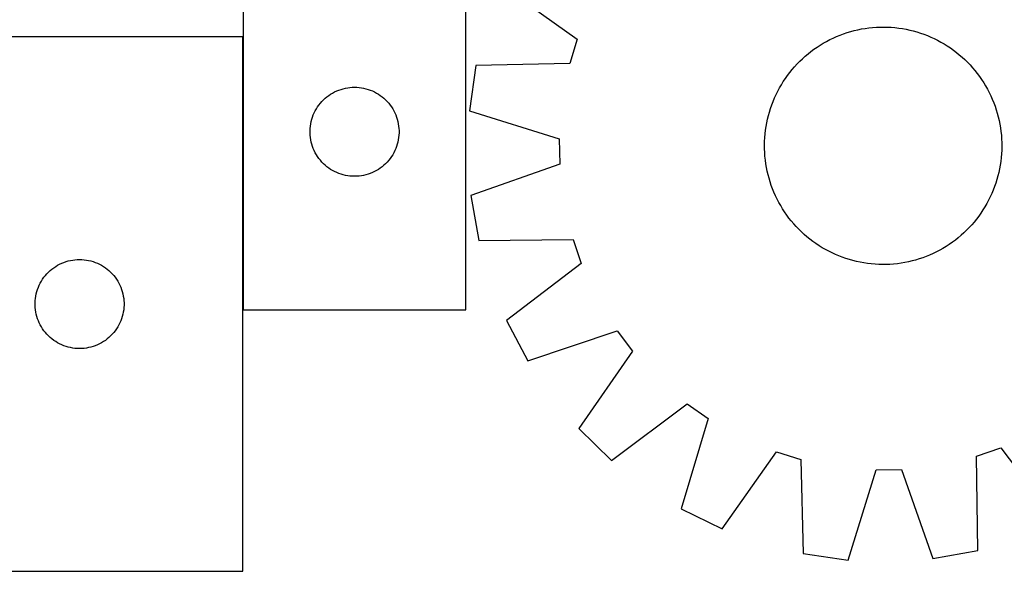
# Model space of a CAD drawing. Header units: millimetres. Extents: x 7 to 1491, y 7 to 496.
# Tile 2 of 5: x 330 to 662, y 8 to 194. Entities that reach past the tile are written whole.
import ezdxf

# ---------------------------------------------------------------- set-up
doc = ezdxf.new("R2010")
doc.units = ezdxf.units.MM
doc.layers.add('COMMON', color=5, linetype='CONTINUOUS', true_color=0x0000ff)
doc.layers.add('CUT', color=7, linetype='CONTINUOUS', true_color=0x000000)

msp = doc.modelspace()

# ---------------------------------------------------------------- linework, layer by layer
at = {"layer": 'COMMON'}
msp.add_line((405.517237, 96.06325), (405.517237, 188.04059), dxfattribs=at)
at = {"layer": 'CUT'}
for p, q in [((405.617237, 396.06325), (405.617237, 96.06325)), ((480.617237, 96.06325), (480.617237, 296.06325)), ((492.289167, 205.653478), (518.216047, 187.302138)), ((607.990451, 189.056108), (609.181579, 189.456384)), ((609.181579, 189.456384), (610.384693, 189.819049)), ((610.384693, 189.819049), (611.598604, 190.143744)), ((611.598604, 190.143744), (612.822115, 190.430148)), ((612.822115, 190.430148), (614.054018, 190.67798)), ((614.054018, 190.67798), (615.293098, 190.886995)), ((615.293098, 190.886995), (616.538132, 191.056986)), ((616.538132, 191.056986), (617.787892, 191.187786)), ((617.787892, 191.187786), (619.041143, 191.279265)), ((619.041143, 191.279265), (620.296649, 191.331334)), ((620.296649, 191.331334), (621.553171, 191.34394)), ((621.553171, 191.34394), (622.809469, 191.317072)), ((622.809469, 191.317072), (624.064303, 191.250756)), ((624.064303, 191.250756), (625.316435, 191.145058)), ((625.316435, 191.145058), (626.56463, 191.000081)), ((626.56463, 191.000081), (627.807654, 190.815969)), ((627.807654, 190.815969), (629.044282, 190.592903)), ((629.044282, 190.592903), (630.273293, 190.331104)), ((630.273293, 190.331104), (631.493474, 190.03083)), ((631.493474, 190.03083), (632.703622, 189.692378)), ((632.703622, 189.692378), (633.902541, 189.316081)), ((633.902541, 189.316081), (635.089049, 188.90231)), ((405.417236, 188.04059), (295.417236, 188.04059)), ((405.417236, 8.04059), (405.417236, 188.04059)), ((518.216047, 187.302138), (515.712704, 179.101367)), ((600.085104, 185.238799), (601.160229, 185.889272)), ((601.160229, 185.889272), (602.255254, 186.505653)), ((602.255254, 186.505653), (603.3691, 187.087335)), ((603.3691, 187.087335), (604.500668, 187.633743)), ((604.500668, 187.633743), (605.64884, 188.144337)), ((605.64884, 188.144337), (606.812484, 188.618615)), ((606.812484, 188.618615), (607.990451, 189.056108)), ((635.089049, 188.90231), (636.261974, 188.451475)), ((636.261974, 188.451475), (637.42016, 187.964019)), ((637.42016, 187.964019), (638.562463, 187.440425)), ((638.562463, 187.440425), (639.687755, 186.881208)), ((639.687755, 186.881208), (640.794927, 186.286921)), ((640.794927, 186.286921), (641.882886, 185.65815)), ((596.004525, 182.309324), (596.989645, 183.089416)), ((596.989645, 183.089416), (597.998783, 183.83818)), ((597.998783, 183.83818), (599.030942, 184.554877)), ((599.030942, 184.554877), (600.085104, 185.238799)), ((641.882886, 185.65815), (642.950558, 184.995516)), ((642.950558, 184.995516), (643.996889, 184.299673)), ((643.996889, 184.299673), (645.020846, 183.571306)), ((645.020846, 183.571306), (646.02142, 182.811136)), ((646.02142, 182.811136), (646.997623, 182.019912)), ((592.323283, 178.891516), (593.202864, 179.788925)), ((593.202864, 179.788925), (594.110199, 180.658263)), ((594.110199, 180.658263), (595.044394, 181.498673)), ((595.044394, 181.498673), (596.004525, 182.309324)), ((646.997623, 182.019912), (647.948491, 181.198415)), ((647.948491, 181.198415), (648.873086, 180.347457)), ((648.873086, 180.347457), (649.770495, 179.467875)), ((649.770495, 179.467875), (650.639834, 178.56054)), ((483.95704, 178.35803), (481.822316, 163.120789)), ((515.712704, 179.101367), (483.95704, 178.35803)), ((589.099433, 175.039276), (589.859603, 176.03985)), ((589.859603, 176.03985), (590.650827, 177.016053)), ((590.650827, 177.016053), (591.472324, 177.966921)), ((591.472324, 177.966921), (592.323283, 178.891516)), ((650.639834, 178.56054), (651.480243, 177.626346)), ((651.480243, 177.626346), (652.290894, 176.666214)), ((652.290894, 176.666214), (653.070986, 175.681094)), ((587.012589, 171.901316), (587.675223, 172.968987)), ((587.675223, 172.968987), (588.371067, 174.015318)), ((588.371067, 174.015318), (589.099433, 175.039276)), ((653.070986, 175.681094), (653.81975, 174.671956)), ((653.81975, 174.671956), (654.536447, 173.639797)), ((654.536447, 173.639797), (655.220369, 172.585635)), ((435.729016, 169.117529), (436.41083, 169.480556)), ((436.41083, 169.480556), (437.110429, 169.808004)), ((437.110429, 169.808004), (437.825956, 170.099003)), ((437.825956, 170.099003), (438.555515, 170.352781)), ((438.555515, 170.352781), (439.29717, 170.568666)), ((439.29717, 170.568666), (440.048956, 170.746086)), ((440.048956, 170.746086), (440.808879, 170.884569)), ((440.808879, 170.884569), (441.574922, 170.983748)), ((441.574922, 170.983748), (442.345056, 171.043362)), ((442.345056, 171.043362), (443.117237, 171.06325)), ((443.117237, 171.06325), (443.889419, 171.043362)), ((443.889419, 171.043362), (444.659552, 170.983748)), ((444.659552, 170.983748), (445.425596, 170.884569)), ((445.425596, 170.884569), (446.185518, 170.746086)), ((446.185518, 170.746086), (446.937304, 170.568666)), ((446.937304, 170.568666), (447.67896, 170.352781)), ((447.67896, 170.352781), (448.408519, 170.099003)), ((448.408519, 170.099003), (449.124046, 169.808004)), ((449.124046, 169.808004), (449.823644, 169.480556)), ((449.823644, 169.480556), (450.505458, 169.117529)), ((585.230314, 168.580893), (585.789531, 169.706185)), ((585.789531, 169.706185), (586.383818, 170.813357)), ((586.383818, 170.813357), (587.012589, 171.901316)), ((655.220369, 172.585635), (655.870842, 171.510511)), ((655.870842, 171.510511), (656.487223, 170.415485)), ((656.487223, 170.415485), (657.068905, 169.301639)), ((657.068905, 169.301639), (657.615313, 168.170071)), ((431.599031, 165.672148), (432.108957, 166.25235)), ((432.108957, 166.25235), (432.648075, 166.805533)), ((432.648075, 166.805533), (433.214955, 167.330229)), ((433.214955, 167.330229), (433.808095, 167.825047)), ((433.808095, 167.825047), (434.425921, 168.288675)), ((434.425921, 168.288675), (435.066794, 168.719884)), ((435.066794, 168.719884), (435.729016, 169.117529)), ((450.505458, 169.117529), (451.16768, 168.719884)), ((451.16768, 168.719884), (451.808554, 168.288675)), ((451.808554, 168.288675), (452.426379, 167.825047)), ((452.426379, 167.825047), (453.019519, 167.330229)), ((453.019519, 167.330229), (453.5864, 166.805533)), ((453.5864, 166.805533), (454.125518, 166.25235)), ((454.125518, 166.25235), (454.635444, 165.672148)), ((583.768429, 165.107479), (584.219264, 166.280404)), ((584.219264, 166.280404), (584.70672, 167.43859)), ((584.70672, 167.43859), (585.230314, 168.580893)), ((657.615313, 168.170071), (658.125908, 167.021899)), ((658.125908, 167.021899), (658.600185, 165.858255)), ((429.531703, 162.421966), (429.877055, 163.112901)), ((429.877055, 163.112901), (430.257518, 163.785142)), ((430.257518, 163.785142), (430.672082, 164.436906)), ((430.672082, 164.436906), (431.119649, 165.066464)), ((431.119649, 165.066464), (431.599031, 165.672148)), ((454.635444, 165.672148), (455.114826, 165.066464)), ((455.114826, 165.066464), (455.562392, 164.436906)), ((455.562392, 164.436906), (455.976957, 163.785142)), ((455.976957, 163.785142), (456.357419, 163.112901)), ((456.357419, 163.112901), (456.702771, 162.421966)), ((481.822316, 163.120789), (512.15112, 153.679474)), ((582.639909, 161.511904), (582.978361, 162.722052)), ((582.978361, 162.722052), (583.354659, 163.920971)), ((583.354659, 163.920971), (583.768429, 165.107479)), ((658.600185, 165.858255), (659.037678, 164.680288)), ((659.037678, 164.680288), (659.437955, 163.48916)), ((659.437955, 163.48916), (659.800619, 162.286047)), ((428.360268, 158.752462), (428.518272, 159.508566)), ((428.518272, 159.508566), (428.714989, 160.255535)), ((428.714989, 160.255535), (428.949899, 160.991386)), ((428.949899, 160.991386), (429.222378, 161.714169)), ((429.222378, 161.714169), (429.531703, 162.421966)), ((456.702771, 162.421966), (457.012097, 161.714169)), ((457.012097, 161.714169), (457.284576, 160.991386)), ((457.284576, 160.991386), (457.519485, 160.255535)), ((457.519485, 160.255535), (457.716203, 159.508566)), ((457.716203, 159.508566), (457.874207, 158.752462)), ((582.077836, 159.062712), (582.339635, 160.291723)), ((582.339635, 160.291723), (582.639909, 161.511904)), ((659.800619, 162.286047), (660.125314, 161.072136)), ((660.125314, 161.072136), (660.411719, 159.848625)), ((660.411719, 159.848625), (660.65955, 158.616721)), ((428.12221, 156.449469), (428.161974, 157.220882)), ((428.12221, 155.677032), (428.12221, 156.449469)), ((428.161974, 157.220882), (428.241397, 157.989226)), ((428.241397, 157.989226), (428.360268, 158.752462)), ((457.874207, 158.752462), (457.993077, 157.989226)), ((457.993077, 157.989226), (458.0725, 157.220882)), ((458.0725, 157.220882), (458.112264, 156.449469)), ((458.112264, 156.449469), (458.112264, 155.677032)), ((581.525682, 155.334865), (581.670658, 156.58306)), ((581.670658, 156.58306), (581.85477, 157.826084)), ((581.85477, 157.826084), (582.077836, 159.062712)), ((660.65955, 158.616721), (660.868565, 157.377641)), ((660.868565, 157.377641), (661.038556, 156.132607)), ((661.038556, 156.132607), (661.169356, 154.882848)), ((428.161974, 154.905618), (428.12221, 155.677032)), ((428.241397, 154.137275), (428.161974, 154.905618)), ((428.360268, 153.374039), (428.241397, 154.137275)), ((428.518272, 152.617934), (428.360268, 153.374039)), ((457.874207, 153.374039), (457.716203, 152.617934)), ((457.993077, 154.137275), (457.874207, 153.374039)), ((458.0725, 154.905618), (457.993077, 154.137275)), ((458.112264, 155.677032), (458.0725, 154.905618)), ((512.15112, 153.679474), (512.304476, 145.106502)), ((581.326799, 151.571601), (581.353667, 152.827899)), ((581.353667, 152.827899), (581.419983, 154.082733)), ((581.419983, 154.082733), (581.525682, 155.334865)), ((661.169356, 154.882848), (661.260835, 153.629596)), ((661.260835, 153.629596), (661.312904, 152.37409)), ((428.714989, 151.870966), (428.518272, 152.617934)), ((428.949899, 151.135115), (428.714989, 151.870966)), ((429.222378, 150.412332), (428.949899, 151.135115)), ((429.531703, 149.704534), (429.222378, 150.412332)), ((429.877055, 149.013599), (429.531703, 149.704534)), ((456.702771, 149.704534), (456.357419, 149.013599)), ((457.012097, 150.412332), (456.702771, 149.704534)), ((457.284576, 151.135115), (457.012097, 150.412332)), ((457.519485, 151.870966), (457.284576, 151.135115)), ((457.716203, 152.617934), (457.519485, 151.870966)), ((581.339405, 150.315079), (581.326799, 151.571601)), ((581.391474, 149.059573), (581.339405, 150.315079)), ((661.298642, 149.86127), (661.232326, 148.606436)), ((661.32551, 151.117568), (661.298642, 149.86127)), ((661.312904, 152.37409), (661.32551, 151.117568)), ((430.257518, 148.341358), (429.877055, 149.013599)), ((430.672082, 147.689594), (430.257518, 148.341358)), ((431.119649, 147.060036), (430.672082, 147.689594)), ((431.599031, 146.454353), (431.119649, 147.060036)), ((432.108957, 145.87415), (431.599031, 146.454353)), ((454.635444, 146.454353), (454.125518, 145.87415)), ((455.114826, 147.060036), (454.635444, 146.454353)), ((455.562392, 147.689594), (455.114826, 147.060036)), ((455.976957, 148.341358), (455.562392, 147.689594)), ((456.357419, 149.013599), (455.976957, 148.341358)), ((581.482953, 147.806322), (581.391474, 149.059573)), ((581.613753, 146.556562), (581.482953, 147.806322)), ((581.783744, 145.311528), (581.613753, 146.556562)), ((660.981651, 146.10611), (660.797539, 144.863085)), ((661.126628, 147.354304), (660.981651, 146.10611)), ((661.232326, 148.606436), (661.126628, 147.354304)), ((432.648075, 145.320967), (432.108957, 145.87415)), ((433.214955, 144.796271), (432.648075, 145.320967)), ((433.808095, 144.301453), (433.214955, 144.796271)), ((434.425921, 143.837825), (433.808095, 144.301453)), ((435.066794, 143.406617), (434.425921, 143.837825)), ((435.729016, 143.008972), (435.066794, 143.406617)), ((436.41083, 142.645944), (435.729016, 143.008972)), ((450.505458, 143.008972), (449.823644, 142.645944)), ((451.16768, 143.406617), (450.505458, 143.008972)), ((451.808554, 143.837825), (451.16768, 143.406617)), ((452.426379, 144.301453), (451.808554, 143.837825)), ((453.019519, 144.796271), (452.426379, 144.301453)), ((453.5864, 145.320967), (453.019519, 144.796271)), ((454.125518, 145.87415), (453.5864, 145.320967)), ((512.304476, 145.106502), (482.332749, 134.586507)), ((581.992759, 144.072448), (581.783744, 145.311528)), ((582.240591, 142.840545), (581.992759, 144.072448)), ((582.526995, 141.617034), (582.240591, 142.840545)), ((660.574473, 143.626457), (660.312674, 142.397446)), ((660.797539, 144.863085), (660.574473, 143.626457)), ((437.110429, 142.318497), (436.41083, 142.645944)), ((437.825956, 142.027498), (437.110429, 142.318497)), ((438.555515, 141.77372), (437.825956, 142.027498)), ((439.29717, 141.557834), (438.555515, 141.77372)), ((440.048956, 141.380415), (439.29717, 141.557834)), ((440.808879, 141.241932), (440.048956, 141.380415)), ((441.574922, 141.142752), (440.808879, 141.241932)), ((442.345056, 141.083139), (441.574922, 141.142752)), ((443.117237, 141.06325), (442.345056, 141.083139)), ((443.889419, 141.083139), (443.117237, 141.06325)), ((444.659552, 141.142752), (443.889419, 141.083139)), ((445.425596, 141.241932), (444.659552, 141.142752)), ((446.185518, 141.380415), (445.425596, 141.241932)), ((446.937304, 141.557834), (446.185518, 141.380415)), ((447.67896, 141.77372), (446.937304, 141.557834)), ((448.408519, 142.027498), (447.67896, 141.77372)), ((449.124046, 142.318497), (448.408519, 142.027498)), ((449.823644, 142.645944), (449.124046, 142.318497)), ((582.85169, 140.403123), (582.526995, 141.617034)), ((583.214355, 139.200009), (582.85169, 140.403123)), ((659.673948, 139.967118), (659.297651, 138.768198)), ((660.0124, 141.177265), (659.673948, 139.967118)), ((660.312674, 142.397446), (660.0124, 141.177265)), ((583.614631, 138.008881), (583.214355, 139.200009)), ((584.052124, 136.830914), (583.614631, 138.008881)), ((584.526402, 135.66727), (584.052124, 136.830914)), ((658.433045, 136.408765), (657.945589, 135.250579)), ((658.88388, 137.581691), (658.433045, 136.408765)), ((659.297651, 138.768198), (658.88388, 137.581691)), ((482.332749, 134.586507), (485.011072, 119.435364)), ((585.036997, 134.519098), (584.526402, 135.66727)), ((585.583404, 133.38753), (585.036997, 134.519098)), ((586.165086, 132.273684), (585.583404, 133.38753)), ((656.862778, 132.982984), (656.268491, 131.875812)), ((657.421995, 134.108277), (656.862778, 132.982984)), ((657.945589, 135.250579), (657.421995, 134.108277)), ((586.781467, 131.178658), (586.165086, 132.273684)), ((587.43194, 130.103534), (586.781467, 131.178658)), ((588.115862, 129.049372), (587.43194, 130.103534)), ((654.977086, 129.720182), (654.281243, 128.673851)), ((655.63972, 130.787853), (654.977086, 129.720182)), ((656.268491, 131.875812), (655.63972, 130.787853)), ((588.832559, 128.017213), (588.115862, 129.049372)), ((589.581323, 127.008075), (588.832559, 128.017213)), ((590.361416, 126.022955), (589.581323, 127.008075)), ((652.792706, 126.649319), (652.001482, 125.673116)), ((653.552876, 127.649893), (652.792706, 126.649319)), ((654.281243, 128.673851), (653.552876, 127.649893)), ((591.172066, 125.062824), (590.361416, 126.022955)), ((592.012476, 124.128629), (591.172066, 125.062824)), ((592.881814, 123.221294), (592.012476, 124.128629)), ((593.779224, 122.341713), (592.881814, 123.221294)), ((649.449445, 122.900244), (648.54211, 122.030906)), ((650.329027, 123.797653), (649.449445, 122.900244)), ((651.179986, 124.722248), (650.329027, 123.797653)), ((652.001482, 125.673116), (651.179986, 124.722248)), ((485.011072, 119.435364), (516.773005, 119.828256)), ((516.773005, 119.828256), (519.568051, 111.722264)), ((594.703818, 121.490754), (593.779224, 122.341713)), ((595.654687, 120.669257), (594.703818, 121.490754)), ((596.630889, 119.878033), (595.654687, 120.669257)), ((597.631463, 119.117863), (596.630889, 119.878033)), ((645.662664, 119.599753), (644.653526, 118.850989)), ((646.647784, 120.379846), (645.662664, 119.599753)), ((647.607916, 121.190496), (646.647784, 120.379846)), ((648.54211, 122.030906), (647.607916, 121.190496)), ((598.655421, 118.389497), (597.631463, 119.117863)), ((599.701752, 117.693653), (598.655421, 118.389497)), ((600.769423, 117.031019), (599.701752, 117.693653)), ((601.857382, 116.402248), (600.769423, 117.031019)), ((602.964554, 115.807961), (601.857382, 116.402248)), ((640.397055, 116.183516), (639.283209, 115.601834)), ((641.492081, 116.799897), (640.397055, 116.183516)), ((642.567205, 117.45037), (641.492081, 116.799897)), ((643.621367, 118.134292), (642.567205, 117.45037)), ((644.653526, 118.850989), (643.621367, 118.134292)), ((347.348955, 112.723426), (348.108878, 112.861909)), ((348.108878, 112.861909), (348.874921, 112.961088)), ((348.874921, 112.961088), (349.645055, 113.020702)), ((349.645055, 113.020702), (350.417236, 113.04059)), ((350.417236, 113.04059), (351.189418, 113.020702)), ((351.189418, 113.020702), (351.959551, 112.961088)), ((351.959551, 112.961088), (352.725595, 112.861909)), ((352.725595, 112.861909), (353.485517, 112.723426)), ((604.089847, 115.248744), (602.964554, 115.807961)), ((605.232149, 114.72515), (604.089847, 115.248744)), ((606.390335, 114.237694), (605.232149, 114.72515)), ((607.563261, 113.786859), (606.390335, 114.237694)), ((608.749768, 113.373089), (607.563261, 113.786859)), ((609.948688, 112.996791), (608.749768, 113.373089)), ((611.158835, 112.658339), (609.948688, 112.996791)), ((632.267617, 112.87012), (631.053706, 112.545425)), ((633.47073, 113.232785), (632.267617, 112.87012)), ((634.661858, 113.633061), (633.47073, 113.232785)), ((635.839825, 114.070554), (634.661858, 113.633061)), ((637.003469, 114.544832), (635.839825, 114.070554)), ((638.151641, 115.055426), (637.003469, 114.544832)), ((639.283209, 115.601834), (638.151641, 115.055426)), ((340.514954, 109.307569), (341.108094, 109.802387)), ((341.108094, 109.802387), (341.72592, 110.266015)), ((341.72592, 110.266015), (342.366793, 110.697224)), ((342.366793, 110.697224), (343.029015, 111.094869)), ((343.029015, 111.094869), (343.710829, 111.457897)), ((343.710829, 111.457897), (344.410428, 111.785344)), ((344.410428, 111.785344), (345.125955, 112.076343)), ((345.125955, 112.076343), (345.855514, 112.330121)), ((345.855514, 112.330121), (346.597169, 112.546006)), ((346.597169, 112.546006), (347.348955, 112.723426)), ((353.485517, 112.723426), (354.237303, 112.546006)), ((354.237303, 112.546006), (354.978959, 112.330121)), ((354.978959, 112.330121), (355.708518, 112.076343)), ((355.708518, 112.076343), (356.424045, 111.785344)), ((356.424045, 111.785344), (357.123643, 111.457897)), ((357.123643, 111.457897), (357.805457, 111.094869)), ((357.805457, 111.094869), (358.467679, 110.697224)), ((358.467679, 110.697224), (359.108553, 110.266015)), ((359.108553, 110.266015), (359.726378, 109.802387)), ((359.726378, 109.802387), (360.319518, 109.307569)), ((519.568051, 111.722264), (494.314101, 92.455381)), ((612.379016, 112.358065), (611.158835, 112.658339)), ((613.608027, 112.096266), (612.379016, 112.358065)), ((614.844655, 111.8732), (613.608027, 112.096266)), ((616.08768, 111.689088), (614.844655, 111.8732)), ((617.335874, 111.544111), (616.08768, 111.689088)), ((618.588006, 111.438413), (617.335874, 111.544111)), ((619.84284, 111.372097), (618.588006, 111.438413)), ((621.099138, 111.345229), (619.84284, 111.372097)), ((622.35566, 111.357835), (621.099138, 111.345229)), ((623.611166, 111.409904), (622.35566, 111.357835)), ((624.864418, 111.501383), (623.611166, 111.409904)), ((626.114177, 111.632183), (624.864418, 111.501383)), ((627.359211, 111.802174), (626.114177, 111.632183)), ((628.598291, 112.011189), (627.359211, 111.802174)), ((629.830195, 112.259021), (628.598291, 112.011189)), ((631.053706, 112.545425), (629.830195, 112.259021)), ((337.557517, 105.762482), (337.972081, 106.414246)), ((337.972081, 106.414246), (338.419648, 107.043805)), ((338.419648, 107.043805), (338.89903, 107.649488)), ((338.89903, 107.649488), (339.408956, 108.22969)), ((339.408956, 108.22969), (339.948074, 108.782873)), ((339.948074, 108.782873), (340.514954, 109.307569)), ((360.319518, 109.307569), (360.886399, 108.782873)), ((360.886399, 108.782873), (361.425517, 108.22969)), ((361.425517, 108.22969), (361.935443, 107.649488)), ((361.935443, 107.649488), (362.414825, 107.043805)), ((362.414825, 107.043805), (362.862391, 106.414246)), ((362.862391, 106.414246), (363.276956, 105.762482)), ((336.014988, 102.232875), (336.249898, 102.968726)), ((336.249898, 102.968726), (336.522377, 103.691509)), ((336.522377, 103.691509), (336.831702, 104.399306)), ((336.831702, 104.399306), (337.177054, 105.090242)), ((337.177054, 105.090242), (337.557517, 105.762482)), ((363.276956, 105.762482), (363.657418, 105.090242)), ((363.657418, 105.090242), (364.00277, 104.399306)), ((364.00277, 104.399306), (364.312096, 103.691509)), ((364.312096, 103.691509), (364.584575, 102.968726)), ((364.584575, 102.968726), (364.819484, 102.232875)), ((335.461973, 99.198222), (335.541396, 99.966566)), ((335.541396, 99.966566), (335.660267, 100.729802)), ((335.660267, 100.729802), (335.818271, 101.485906)), ((335.818271, 101.485906), (336.014988, 102.232875)), ((364.819484, 102.232875), (365.016202, 101.485906)), ((365.016202, 101.485906), (365.174206, 100.729802)), ((365.174206, 100.729802), (365.293076, 99.966566)), ((365.293076, 99.966566), (365.372499, 99.198222)), ((335.422209, 98.426809), (335.461973, 99.198222)), ((335.422209, 97.654372), (335.422209, 98.426809)), ((335.461973, 96.882958), (335.422209, 97.654372)), ((335.541396, 96.114615), (335.461973, 96.882958)), ((365.372499, 96.882958), (365.293076, 96.114615)), ((365.372499, 99.198222), (365.412263, 98.426809)), ((365.412263, 97.654372), (365.372499, 96.882958)), ((365.412263, 98.426809), (365.412263, 97.654372)), ((335.660267, 95.351379), (335.541396, 96.114615)), ((335.818271, 94.595274), (335.660267, 95.351379)), ((336.014988, 93.848306), (335.818271, 94.595274)), ((336.249898, 93.112455), (336.014988, 93.848306)), ((336.522377, 92.389672), (336.249898, 93.112455)), ((364.584575, 93.112455), (364.312096, 92.389672)), ((364.819484, 93.848306), (364.584575, 93.112455)), ((365.016202, 94.595274), (364.819484, 93.848306)), ((365.174206, 95.351379), (365.016202, 94.595274)), ((365.293076, 96.114615), (365.174206, 95.351379)), ((405.617237, 96.06325), (480.617237, 96.06325)), ((336.831702, 91.681875), (336.522377, 92.389672)), ((337.177054, 90.990939), (336.831702, 91.681875)), ((337.557517, 90.318698), (337.177054, 90.990939)), ((337.972081, 89.666935), (337.557517, 90.318698)), ((338.419648, 89.037376), (337.972081, 89.666935)), ((362.862391, 89.666935), (362.414825, 89.037376)), ((363.276956, 90.318698), (362.862391, 89.666935)), ((363.657418, 90.990939), (363.276956, 90.318698)), ((364.00277, 91.681875), (363.657418, 90.990939)), ((364.312096, 92.389672), (364.00277, 91.681875)), ((494.314101, 92.455381), (501.543299, 78.873435)), ((338.89903, 88.431693), (338.419648, 89.037376)), ((339.408956, 87.85149), (338.89903, 88.431693)), ((339.948074, 87.298308), (339.408956, 87.85149)), ((340.514954, 86.773611), (339.948074, 87.298308)), ((341.108094, 86.278793), (340.514954, 86.773611)), ((360.319518, 86.773611), (359.726378, 86.278793)), ((360.886399, 87.298308), (360.319518, 86.773611)), ((361.425517, 87.85149), (360.886399, 87.298308)), ((361.935443, 88.431693), (361.425517, 87.85149)), ((362.414825, 89.037376), (361.935443, 88.431693)), ((501.543299, 78.873435), (531.629282, 89.062075)), ((531.629282, 89.062075), (536.792417, 82.216535)), ((341.72592, 85.815165), (341.108094, 86.278793)), ((342.366793, 85.383957), (341.72592, 85.815165)), ((343.029015, 84.986312), (342.366793, 85.383957)), ((343.710829, 84.623284), (343.029015, 84.986312)), ((344.410428, 84.295837), (343.710829, 84.623284)), ((345.125955, 84.004838), (344.410428, 84.295837)), ((345.855514, 83.75106), (345.125955, 84.004838)), ((346.597169, 83.535174), (345.855514, 83.75106)), ((347.348955, 83.357755), (346.597169, 83.535174)), ((348.108878, 83.219272), (347.348955, 83.357755)), ((348.874921, 83.120092), (348.108878, 83.219272)), ((349.645055, 83.060479), (348.874921, 83.120092)), ((350.417236, 83.04059), (349.645055, 83.060479)), ((351.189418, 83.060479), (350.417236, 83.04059)), ((351.959551, 83.120092), (351.189418, 83.060479)), ((352.725595, 83.219272), (351.959551, 83.120092)), ((353.485517, 83.357755), (352.725595, 83.219272)), ((354.237303, 83.535174), (353.485517, 83.357755)), ((354.978959, 83.75106), (354.237303, 83.535174)), ((355.708518, 84.004838), (354.978959, 83.75106)), ((356.424045, 84.295837), (355.708518, 84.004838)), ((357.123643, 84.623284), (356.424045, 84.295837)), ((357.805457, 84.986312), (357.123643, 84.623284)), ((358.467679, 85.383957), (357.805457, 84.986312)), ((359.108553, 85.815165), (358.467679, 85.383957)), ((359.726378, 86.278793), (359.108553, 85.815165)), ((536.792417, 82.216535), (518.728278, 56.088741)), ((529.800706, 45.405488), (555.265714, 64.39254)), ((555.265714, 64.39254), (562.291535, 59.477541)), ((562.291535, 59.477541), (553.18545, 29.046406)), ((518.728278, 56.088741), (529.800706, 45.405488)), ((567.017262, 22.307597), (585.368601, 48.234477)), ((585.368601, 48.234477), (593.569372, 45.731134)), ((652.842484, 46.791435), (660.948475, 49.586481)), ((653.235375, 15.029502), (652.842484, 46.791435)), ((660.948475, 49.586481), (680.215358, 24.332531)), ((593.569372, 45.731134), (594.312709, 13.975469)), ((609.54995, 11.840746), (618.991265, 42.169549)), ((618.991265, 42.169549), (627.564237, 42.322906)), ((627.564237, 42.322906), (638.084233, 12.351179)), ((553.18545, 29.046406), (567.017262, 22.307597)), ((594.312709, 13.975469), (609.54995, 11.840746)), ((638.084233, 12.351179), (653.235375, 15.029502)), ((295.417236, 8.04059), (405.417236, 8.04059))]:
    msp.add_line(p, q, dxfattribs=at)

doc.saveas('drawing.dxf')
